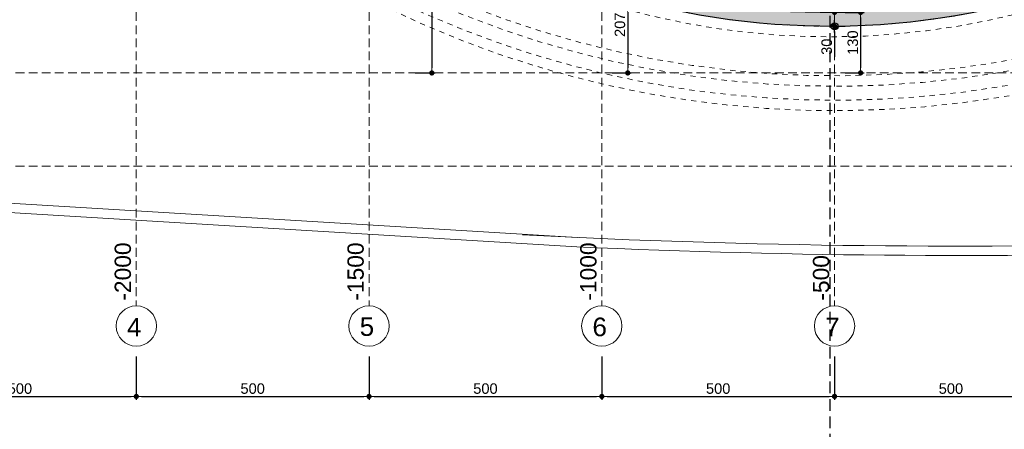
# Model space of a CAD drawing. Header units: millimetres. Extents: x 83 to 471, y -739 to 93.
# Tile 35 of 179: x 108 to 137, y -610 to -599. Entities that reach past the tile are written whole.
import ezdxf

# ---------------------------------------------------------------- set-up
doc = ezdxf.new("R2010")
doc.units = ezdxf.units.MM
for name, pattern in [('CYPE_RAYA', [0.225, 0.1125, -0.1125]), ('CYPE_RAYAPUNTOPUNTO', [0.45, 0.225, -0.075, 0, -0.075, 0, -0.075]), ('TRAZO_HUECO', [0.75, 0.5, -0.25]), ('TRAZO_INTERIOR_VIGA', [0.375, 0.25, -0.125])]:
    doc.linetypes.add(name, pattern=pattern)
for name, color, linetype, lineweight in [('.', 7, 'Continuous', 5), ('__MAGNUS.Cota', 30, 'Continuous', 9), ('A-FLOR', 7, 'Continuous', 9), ('BL_CONTORNO', 7, 'Continuous', 30), ('COTA_FORMAS', 7, 'CYPE_RAYAPUNTOPUNTO', 0), ('COTAS', 250, 'Continuous', 5), ('COTAS_REF_LINHAS', 7, 'Continuous', 20), ('VIG_HATCH', 7, 'Continuous', 0)]:
    doc.layers.add(name, color=color, linetype=linetype, lineweight=lineweight)
doc.layers.add('RAMPA', color=253, linetype='Continuous')
doc.styles.add('Arial', font='arial.ttf')
doc.dimstyles.new('Copy of UM_75.000000', dxfattribs={"dimtxt": 0.3, "dimasz": 0.15, "dimexe": 0.1, "dimexo": 0.3, "dimgap": 0.07, "dimtad": 1, "dimdec": 0, "dimlfac": 75, "dimzin": 0, "dimdsep": 46, "dimtxsty": 'Arial', "dimblk": 'DOT', "dimcen": 0.09, "dimdle": 0.1, "dimclrd": 30, "dimclre": 30, "dimclrt": 7, "dimadec": 1, "dimazin": 2, "dimtfac": 1, "dimtdec": 0, "dimtofl": 0, "dimtmove": 0, "dimatfit": 3, "dimldrblk": 'DOT', "dimfxl": 1, "dimtolj": 1, "dimarcsym": 0})

# ---------------------------------------------------------------- blocks, each defined once
blk = doc.blocks.new('_DOT')
at = {"layer": '__MAGNUS.Cota', "linetype": 'ByBlock'}
blk.add_line((-0.5, 0), (-1, 0), dxfattribs=at)
at = {"layer": '__MAGNUS.Cota', "linetype": 'ByBlock', "const_width": 0.5}
blk.add_lwpolyline([(-0.25, 0, 1), (0.25, 0, 1)], format="xyb", close=True, dxfattribs=at)
blk = doc.blocks.new('*D814')
at = {"layer": 'COTAS', "color": 30, "lineweight": -2}
for p, q in [((105.0381322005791, -608.2889202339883), (105.0381322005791, -609.5296453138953)), ((111.7051322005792, -608.2889202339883), (111.7051322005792, -609.5296453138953)), ((105.1881322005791, -609.4296453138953), (111.5551322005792, -609.4296453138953))]:
    blk.add_line(p, q, dxfattribs=at)
at = {"layer": 'Defpoints', "color": 0}
for p in [(105.0381322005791, -607.9889202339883), (111.7051322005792, -607.9889202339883), (111.7051322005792, -609.4296453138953)]:
    blk.add_point(p, dxfattribs=at)
at = {"layer": 'COTAS', "color": 30, "linetype": 'ByBlock', "lineweight": -2, "xscale": 0.15, "yscale": 0.15, "zscale": 0.15, "rotation": 180}
blk.add_blockref('_DOT', (105.0381322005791, -609.4296453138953), dxfattribs=at)
at = {"layer": 'COTAS', "color": 30, "linetype": 'ByBlock', "lineweight": -2, "xscale": 0.15, "yscale": 0.15, "zscale": 0.15}
blk.add_blockref('_DOT', (111.7051322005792, -609.4296453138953), dxfattribs=at)
at = {"layer": 'COTAS', "color": 7, "insert": (108.3716322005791, -609.2064734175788), "char_height": 0.3, "attachment_point": 5, "style": 'Arial'}
blk.add_mtext('\\A1;500', dxfattribs=at)
blk = doc.blocks.new('*D815')
at = {"layer": 'COTAS', "color": 30, "lineweight": -2}
for p, q in [((111.7051322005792, -608.2889202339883), (111.7051322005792, -609.5296453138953)), ((118.3721322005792, -608.2889202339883), (118.3721322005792, -609.5296453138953)), ((111.8551322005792, -609.4296453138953), (118.2221322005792, -609.4296453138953))]:
    blk.add_line(p, q, dxfattribs=at)
at = {"layer": 'Defpoints', "color": 0}
for p in [(111.7051322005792, -607.9889202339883), (118.3721322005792, -607.9889202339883), (118.3721322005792, -609.4296453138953)]:
    blk.add_point(p, dxfattribs=at)
at = {"layer": 'COTAS', "color": 30, "linetype": 'ByBlock', "lineweight": -2, "xscale": 0.15, "yscale": 0.15, "zscale": 0.15, "rotation": 180}
blk.add_blockref('_DOT', (111.7051322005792, -609.4296453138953), dxfattribs=at)
at = {"layer": 'COTAS', "color": 30, "linetype": 'ByBlock', "lineweight": -2, "xscale": 0.15, "yscale": 0.15, "zscale": 0.15}
blk.add_blockref('_DOT', (118.3721322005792, -609.4296453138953), dxfattribs=at)
at = {"layer": 'COTAS', "color": 7, "insert": (115.0386322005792, -609.2064734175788), "char_height": 0.3, "attachment_point": 5, "style": 'Arial'}
blk.add_mtext('\\A1;500', dxfattribs=at)
blk = doc.blocks.new('*D816')
at = {"layer": 'COTAS', "color": 30, "lineweight": -2}
for p, q in [((118.3721322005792, -608.2889202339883), (118.3721322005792, -609.5296453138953)), ((125.0391322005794, -608.2889202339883), (125.0391322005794, -609.5296453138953)), ((118.5221322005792, -609.4296453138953), (124.8891322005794, -609.4296453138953))]:
    blk.add_line(p, q, dxfattribs=at)
at = {"layer": 'Defpoints', "color": 0}
for p in [(118.3721322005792, -607.9889202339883), (125.0391322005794, -607.9889202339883), (125.0391322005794, -609.4296453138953)]:
    blk.add_point(p, dxfattribs=at)
at = {"layer": 'COTAS', "color": 30, "linetype": 'ByBlock', "lineweight": -2, "xscale": 0.15, "yscale": 0.15, "zscale": 0.15, "rotation": 180}
blk.add_blockref('_DOT', (118.3721322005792, -609.4296453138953), dxfattribs=at)
at = {"layer": 'COTAS', "color": 30, "linetype": 'ByBlock', "lineweight": -2, "xscale": 0.15, "yscale": 0.15, "zscale": 0.15}
blk.add_blockref('_DOT', (125.0391322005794, -609.4296453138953), dxfattribs=at)
at = {"layer": 'COTAS', "color": 7, "insert": (121.7056322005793, -609.2064734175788), "char_height": 0.3, "attachment_point": 5, "style": 'Arial'}
blk.add_mtext('\\A1;500', dxfattribs=at)
blk = doc.blocks.new('*D817')
at = {"layer": 'COTAS', "color": 30, "lineweight": -2}
for p, q in [((125.0391322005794, -608.2889202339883), (125.0391322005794, -609.5296453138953)), ((131.7061322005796, -608.2889202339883), (131.7061322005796, -609.5296453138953)), ((125.1891322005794, -609.4296453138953), (131.5561322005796, -609.4296453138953))]:
    blk.add_line(p, q, dxfattribs=at)
at = {"layer": 'Defpoints', "color": 0}
for p in [(125.0391322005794, -607.9889202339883), (131.7061322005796, -607.9889202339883), (131.7061322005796, -609.4296453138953)]:
    blk.add_point(p, dxfattribs=at)
at = {"layer": 'COTAS', "color": 30, "linetype": 'ByBlock', "lineweight": -2, "xscale": 0.15, "yscale": 0.15, "zscale": 0.15, "rotation": 180}
blk.add_blockref('_DOT', (125.0391322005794, -609.4296453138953), dxfattribs=at)
at = {"layer": 'COTAS', "color": 30, "linetype": 'ByBlock', "lineweight": -2, "xscale": 0.15, "yscale": 0.15, "zscale": 0.15}
blk.add_blockref('_DOT', (131.7061322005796, -609.4296453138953), dxfattribs=at)
at = {"layer": 'COTAS', "color": 7, "insert": (128.3726322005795, -609.2064734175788), "char_height": 0.3, "attachment_point": 5, "style": 'Arial'}
blk.add_mtext('\\A1;500', dxfattribs=at)
blk = doc.blocks.new('*D818')
at = {"layer": 'COTAS', "color": 30, "lineweight": -2}
for p, q in [((131.7061322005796, -608.2889202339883), (131.7061322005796, -609.5296453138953)), ((138.3731322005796, -608.3346359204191), (138.3731322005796, -609.5296453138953)), ((131.8561322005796, -609.4296453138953), (138.2231322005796, -609.4296453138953))]:
    blk.add_line(p, q, dxfattribs=at)
at = {"layer": 'Defpoints', "color": 0}
for p in [(131.7061322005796, -607.9889202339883), (138.3731322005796, -608.0346359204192), (138.3731322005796, -609.4296453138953)]:
    blk.add_point(p, dxfattribs=at)
at = {"layer": 'COTAS', "color": 30, "linetype": 'ByBlock', "lineweight": -2, "xscale": 0.15, "yscale": 0.15, "zscale": 0.15, "rotation": 180}
blk.add_blockref('_DOT', (131.7061322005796, -609.4296453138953), dxfattribs=at)
at = {"layer": 'COTAS', "color": 30, "linetype": 'ByBlock', "lineweight": -2, "xscale": 0.15, "yscale": 0.15, "zscale": 0.15}
blk.add_blockref('_DOT', (138.3731322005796, -609.4296453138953), dxfattribs=at)
at = {"layer": 'COTAS', "color": 7, "insert": (135.0396322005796, -609.2064734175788), "char_height": 0.3, "attachment_point": 5, "style": 'Arial'}
blk.add_mtext('\\A1;500', dxfattribs=at)
blk = doc.blocks.new('PONTO AUXILIAR')
at = {"layer": '.'}
h = blk.add_hatch(color=256, dxfattribs=at)
h.dxf.hatch_style = 1
h.paths.add_polyline_path([(-0.1009483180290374, 0), (5.684341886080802e-15, 0), (5.684341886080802e-15, 0.1009483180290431, 0.414213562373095), (-0.1009483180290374, 0)], is_closed=False)
h.paths.add_polyline_path([(5.684341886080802e-15, -0.1009483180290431, 0.414213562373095), (0.1009483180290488, 0), (5.684341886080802e-15, 0), (5.684341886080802e-15, -0.1009483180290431)], is_closed=False)
for p, q in [((-0.1346530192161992, 0), (0.1346530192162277, 0)), ((5.684341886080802e-15, -0.1734126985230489), (5.684341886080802e-15, 0.1734126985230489))]:
    blk.add_line(p, q)
blk.add_circle((5.684341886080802e-15, 0), 0.1009483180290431)
blk = doc.blocks.new('*D1054')
at = {"layer": 'COTAS', "color": 30, "lineweight": -2}
for p, q in [((119.6208104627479, -594.8039825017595), (120.2704779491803, -594.8039825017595)), ((120.1704779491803, -594.9539825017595), (120.1704779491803, -600.0163079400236)), ((119.690209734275, -600.1663079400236), (120.2704779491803, -600.1663079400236))]:
    blk.add_line(p, q, dxfattribs=at)
at = {"layer": 'Defpoints', "color": 0}
for p in [(119.3208104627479, -594.8039825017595), (119.390209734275, -600.1663079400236), (120.1704779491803, -600.1663079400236)]:
    blk.add_point(p, dxfattribs=at)
at = {"layer": 'COTAS', "color": 30, "linetype": 'ByBlock', "lineweight": -2, "xscale": 0.15, "yscale": 0.15, "zscale": 0.15}
for p, rotation in [((120.1704779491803, -594.8039825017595), 90), ((120.1704779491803, -600.1663079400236), 270)]:
    blk.add_blockref('_DOT', p, dxfattribs=dict(at, rotation=rotation))
at = {"layer": 'COTAS', "color": 7, "insert": (119.9473060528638, -597.4851452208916), "char_height": 0.3, "attachment_point": 5, "rotation": 90, "style": 'Arial'}
blk.add_mtext('\\A1;402', dxfattribs=at)
blk = doc.blocks.new('*D1058')
at = {"layer": 'COTAS', "color": 30, "lineweight": -2}
for p, q in [((125.3391322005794, -597.4057977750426), (125.8824869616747, -597.4057977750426)), ((125.7824869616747, -597.5557977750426), (125.7824869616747, -600.0163079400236)), ((125.3391322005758, -600.1663079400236), (125.8824869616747, -600.1663079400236))]:
    blk.add_line(p, q, dxfattribs=at)
at = {"layer": 'Defpoints', "color": 0}
for p in [(125.0391322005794, -597.4057977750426), (125.0391322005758, -600.1663079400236), (125.7824869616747, -600.1663079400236)]:
    blk.add_point(p, dxfattribs=at)
at = {"layer": 'COTAS', "color": 30, "linetype": 'ByBlock', "lineweight": -2, "xscale": 0.15, "yscale": 0.15, "zscale": 0.15}
for p, rotation in [((125.7824869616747, -597.4057977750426), 90), ((125.7824869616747, -600.1663079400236), 270)]:
    blk.add_blockref('_DOT', p, dxfattribs=dict(at, rotation=rotation))
at = {"layer": 'COTAS', "color": 7, "insert": (125.5593150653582, -598.7860528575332), "char_height": 0.3, "attachment_point": 5, "rotation": 90, "style": 'Arial'}
blk.add_mtext('\\A1;207', dxfattribs=at)
blk = doc.blocks.new('*D1060')
at = {"layer": 'COTAS', "color": 30, "lineweight": -2}
for p, q in [((132.006132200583, -598.4326519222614), (132.5529753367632, -598.4326519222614)), ((132.4529753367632, -598.5826519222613), (132.4529753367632, -600.0163079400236)), ((132.0130969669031, -600.1663079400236), (132.5529753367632, -600.1663079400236))]:
    blk.add_line(p, q, dxfattribs=at)
at = {"layer": 'Defpoints', "color": 0}
for p in [(131.706132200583, -598.4326519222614), (131.7130969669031, -600.1663079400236), (132.4529753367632, -600.1663079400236)]:
    blk.add_point(p, dxfattribs=at)
at = {"layer": 'COTAS', "color": 30, "linetype": 'ByBlock', "lineweight": -2, "xscale": 0.15, "yscale": 0.15, "zscale": 0.15}
for p, rotation in [((132.4529753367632, -598.4326519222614), 90), ((132.4529753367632, -600.1663079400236), 270)]:
    blk.add_blockref('_DOT', p, dxfattribs=dict(at, rotation=rotation))
at = {"layer": 'COTAS', "color": 7, "insert": (132.2297011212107, -599.2994799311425), "char_height": 0.3, "attachment_point": 5, "rotation": 90, "style": 'Arial'}
blk.add_mtext('\\A1;130', dxfattribs=at)
blk = doc.blocks.new('*D1082')
at = {"color": 30, "lineweight": -2}
for p, q in [((131.7061322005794, -598.2826519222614), (131.7061322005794, -598.1326519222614)), ((132.0061322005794, -598.4326519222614), (131.8061322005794, -598.4326519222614)), ((131.7061322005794, -598.9826592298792), (131.7061322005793, -599.7011721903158)), ((132.0061322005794, -598.8326592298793), (131.8061322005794, -598.8326592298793))]:
    blk.add_line(p, q, dxfattribs=at)
at = {"layer": 'Defpoints', "color": 0}
for p in [(131.7061322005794, -598.4326519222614), (131.7061322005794, -598.8326592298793), (131.7061322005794, -598.8326592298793)]:
    blk.add_point(p, dxfattribs=at)
at = {"color": 30, "linetype": 'ByBlock', "lineweight": -2, "xscale": 0.15, "yscale": 0.15, "zscale": 0.15}
for p, rotation in [((131.7061322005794, -598.4326519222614), 269.9999999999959), ((131.7061322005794, -598.8326592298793), 89.99999999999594)]:
    blk.add_blockref('_DOT', p, dxfattribs=dict(at, rotation=rotation))
at = {"color": 7, "insert": (131.4828579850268, -599.4169157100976), "char_height": 0.3, "attachment_point": 5, "rotation": 89.99999999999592, "style": 'Arial'}
blk.add_mtext('\\A1;30', dxfattribs=at)
blk = doc.blocks.new('*D1167')
at = {"color": 30, "lineweight": -2}
blk.add_arc((138.3731322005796, -566.8313079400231), 1.921955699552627, 4.47281362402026, 85.52718637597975, dxfattribs=at)
at = {"layer": 'Defpoints', "color": 0}
for p in [(138.3731322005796, -557.9293191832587), (140.0375946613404, -565.8703300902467), (96.62457239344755, -566.831307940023), (168.9921038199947, -566.8313079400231), (138.3731322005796, -606.8333079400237)]:
    blk.add_point(p, dxfattribs=at)
at = {"color": 30, "linetype": 'ByBlock', "lineweight": -2, "xscale": 0.15, "yscale": 0.15, "zscale": 0.15}
for p, rotation in [((138.3731322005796, -564.9093522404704), 177.7635931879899), ((140.2950879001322, -566.8313079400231), 272.2364068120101)]:
    blk.add_blockref('_DOT', p, dxfattribs=dict(at, rotation=rotation))
at = {"color": 7, "insert": (139.8913411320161, -565.3130990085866), "char_height": 0.3, "attachment_point": 5, "rotation": 315, "style": 'Arial'}
blk.add_mtext('\\A1;90%%d', dxfattribs=at)
blk = doc.blocks.new('G$C05BD9800')
at = {"layer": 'BL_CONTORNO', "linetype": 'CYPE_RAYA', "lineweight": 9}
for points in [[(-28.1719184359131, 3.179154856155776, -0.02095977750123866), (-22.91660927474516, -10.09132570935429, 0.2520587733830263), (-10.0912695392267, -23.21680887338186, 0.1604667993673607), (0.0998859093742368, -23.14954595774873, 0.08691403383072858), (10.19150395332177, -17.2714406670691, -0.02984191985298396), (15.1683390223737, -13.687677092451, -0.08044660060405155), (17.56588621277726, -12.49864433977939)], [(-28.37745694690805, 3.087618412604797, -0.02095068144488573), (-23.13112506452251, -10.15948943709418, 0.2519612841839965), (-10.15934550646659, -23.43126530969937, 0.1605031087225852), (0.1748131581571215, -23.36172891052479, 0.08692405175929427), (10.33512239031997, -17.44465276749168, -0.02986381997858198), (15.29410156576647, -13.87435833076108, -0.08064196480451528), (17.63234485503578, -12.71360538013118)], [(16.80325487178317, -19.13550782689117, 0.1352947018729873), (4.88794872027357, -22.62030539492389, -0.3251372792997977), (-19.83538541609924, -19.02356842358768, -0.06288978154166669), (-26.35089008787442, -8.791249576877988)], [(16.81143007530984, -19.66044417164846, 0.1354950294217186), (5.148635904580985, -23.07637279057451, -0.3257225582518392), (-20.22185037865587, -19.37996360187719, -0.06303078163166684), (-26.82557223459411, -9.015530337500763)], [(16.80675853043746, -19.36048054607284, 0.1353800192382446), (4.999626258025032, -22.81578895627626, -0.3253906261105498), (-20.00100001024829, -19.17632811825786, -0.06295070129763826), (-26.55432529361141, -8.88736990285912, 0.06295070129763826)], [(16.81493373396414, -19.88541689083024, 0.1355822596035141), (5.260472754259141, -23.27176502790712, -0.3259672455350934), (-20.38751076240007, -19.53265795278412, -0.06309000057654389), (-27.02900744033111, -9.111650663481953)]]:
    blk.add_lwpolyline(points, format="xyb", dxfattribs=at)
blk = doc.blocks.new('G$C64FE85D2')
at = {"layer": 'RAMPA', "linetype": 'TRAZO_INTERIOR_VIGA'}
blk.add_lwpolyline([(-6.645413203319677, -37.94851169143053), (-5.106014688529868, -37.94851169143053), (-5.106014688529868, -17.76745313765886), (-1.618626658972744, -17.76745313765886), (-1.618626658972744, -3.880037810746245), (-5.106014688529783, -3.880037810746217), (-5.106014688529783, 3.865741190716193), (-6.355855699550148, 3.865741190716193)], dxfattribs=at)

msp = doc.modelspace()

# ---------------------------------------------------------------- hatches: boundary and pattern name
at = {"layer": 'VIG_HATCH', "true_color": 0xe6f9ff}
h = msp.add_hatch(color=7, dxfattribs=at)
h.dxf.hatch_style = 1
edge = h.paths.add_edge_path()
edge.add_arc((-113.9596115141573, -657.7838659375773), 235.3276602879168, 19.248127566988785, 23.90349956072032, ccw=False)
edge.add_arc((132.6172519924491, -573.1619020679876), 25.40029533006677, 196.1000521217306, 252.5457001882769)
edge.add_arc((131.5761016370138, -577.1202332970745), 21.31281529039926, 252.0239709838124, 288.72404463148)
edge.add_arc((122.8424350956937, -555.3418088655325), 44.76054438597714, 290.363169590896, 310.2985950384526)
edge.add_arc((195.5577230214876, -643.4312152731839), 69.47051705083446, 122.28797161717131, 129.0490994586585, ccw=False)
edge.add_arc((165.0206509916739, -593.983026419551), 11.37193978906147, 107.10356874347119, 125.3059976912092, ccw=False)
edge.add_line((161.6761651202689, -583.1140140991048), (161.7938050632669, -583.4963239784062))
edge.add_arc((165.020650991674, -593.9830264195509), 10.97193978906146, 107.103568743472, 125.3606112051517)
edge.add_arc((195.5577230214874, -643.431215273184), 69.07051705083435, 122.279164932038, 129.0454945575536)
edge.add_arc((122.8424350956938, -555.3418088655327), 45.16054438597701, 290.3559276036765, 310.29304095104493, ccw=False)
edge.add_arc((131.5761016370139, -577.1202332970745), 21.71281529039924, 252.0287803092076, 288.7391804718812, ccw=False)
edge.add_arc((132.617251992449, -573.1619020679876), 25.80029533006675, 196.1245673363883, 252.5416587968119, ccw=False)
edge.add_arc((-113.9596115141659, -657.7838659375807), 234.9276602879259, 19.25079666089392, 23.90349956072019)
edge.add_line((100.8181172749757, -562.5917823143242), (101.1838089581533, -562.4297033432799))
edge.add_line((101.1838089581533, -562.4297033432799), (101.1838089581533, -562.4297033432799))

# ---------------------------------------------------------------- linework, layer by layer
at = {"layer": 'A-FLOR'}
for p, q in [((124.337701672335, -604.8789262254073), (96.62457239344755, -603.2113630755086)), ((96.62457239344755, -603.478525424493), (124.3236732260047, -605.1452444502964)), ((124.3236732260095, -605.1452444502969), (124.3236732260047, -605.1452444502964))]:
    msp.add_line(p, q, dxfattribs=at)
for radius, start, end in [(243.2121600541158, 267.0435948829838, 276.262165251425), (243.4788400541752, 267.4126388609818, 276.2621652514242)]:
    msp.add_arc((135.3149470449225, -361.9146183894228), radius, start, end, dxfattribs=at)
at = {"layer": 'BL_CONTORNO'}
msp.add_lwpolyline([(101.1838089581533, -562.4297033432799, -0.0203156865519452), (108.2131841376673, -580.2057983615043, 0.2513943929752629), (124.9985603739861, -597.3926787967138, 0.1615172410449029), (138.4177384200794, -597.3050816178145, 0.0872047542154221), (151.7922606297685, -589.4799683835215, -0.02950954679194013), (158.4483173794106, -584.7026468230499, -0.07959050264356), (161.6761651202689, -583.1140140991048), (161.7938050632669, -583.4963239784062, 0.07983031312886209), (158.6709627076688, -585.0351260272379, 0.02953226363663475), (152.0476300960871, -589.7878732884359, -0.08721217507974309), (138.5515746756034, -597.6820698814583, -0.161563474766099), (124.8768463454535, -597.7737154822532, -0.2512619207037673), (107.8319361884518, -580.3273301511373, 0.0203040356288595), (100.8181172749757, -562.5917823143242), (101.1838089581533, -562.4297033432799)], format="xyb", dxfattribs=at)
at = {"layer": 'COTA_FORMAS', "linetype": 'TRAZO_HUECO', "ltscale": 0.5}
for p, q in [((111.7051322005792, -557.9293191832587), (111.7051322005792, -606.8333079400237)), ((118.3721322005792, -557.9293191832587), (118.3721322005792, -606.8333079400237)), ((125.0391322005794, -557.9293191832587), (125.0391322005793, -606.8333079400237)), ((131.7061322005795, -557.9293191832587), (131.7061322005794, -606.8333079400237)), ((96.62457239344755, -600.1663079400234), (168.9921038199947, -600.1663079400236)), ((96.62457239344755, -602.8331079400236), (168.9921038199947, -602.8331079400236))]:
    msp.add_line(p, q, dxfattribs=at)
at = {"layer": 'COTAS_REF_LINHAS', "color": 7}
for centre in [(111.7051322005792, -607.411114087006), (118.3721322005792, -607.411114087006), (125.0391322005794, -607.411114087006), (131.7061322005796, -607.411114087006)]:
    msp.add_circle(centre, 0.5778061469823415, dxfattribs=at)

# ---------------------------------------------------------------- block references
at = {"xscale": 1.33333333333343, "yscale": 1.33333333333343, "zscale": 1.33333333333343}
msp.add_blockref('G$C05BD9800', (138.3731322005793, -566.831307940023), dxfattribs=at)
msp.add_blockref('PONTO AUXILIAR', (131.7061322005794, -598.8326592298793))
at = {"layer": 'COTAS', "xscale": 1.330508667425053, "yscale": 1.330508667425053, "zscale": 1.330508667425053}
msp.add_blockref('G$C64FE85D2', (138.3731322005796, -566.831307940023), dxfattribs=at)

# ---------------------------------------------------------------- texts
at = {"layer": 'COTAS_REF_LINHAS', "color": 7, "style": 'Arial'}
for s, p in [('4', (111.4371188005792, -607.7124844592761)), ('5', (118.1041188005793, -607.6961125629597)), ('6', (124.7711188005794, -607.7055718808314)), ('7', (131.4381188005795, -607.7055718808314))]:
    msp.add_text(s, height=0.5333600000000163, dxfattribs=at).set_placement(p)
at = {"layer": 'COTAS_REF_LINHAS', "color": 7, "char_height": 0.4666900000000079, "width": 0.2489013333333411, "attachment_point": 1, "rotation": 90.00000000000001, "style": 'Arial'}
for s, insert in [('-2000', (111.0850462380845, -606.6872857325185)), ('-1500', (117.7520462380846, -606.6872857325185)), ('-1000', (124.4190462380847, -606.6872857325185)), ('-500', (131.0860462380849, -606.6872857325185))]:
    msp.add_mtext(s, dxfattribs=dict(at, insert=insert))

# ---------------------------------------------------------------- dimensions: what is measured, and where the dimension line sits
dim = msp.add_angular_dim_2l(base=(140.0375946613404, -565.8703300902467), line1=((96.62457239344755, -566.831307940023), (168.9921038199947, -566.8313079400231)), line2=((138.3731322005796, -557.9293191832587), (138.3731322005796, -606.8333079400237)), dimstyle='Copy of UM_75.000000')
dim.commit()
dim.dimension.update_dxf_attribs({"geometry": '*D1167', "text_midpoint": (139.8913411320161, -565.3130990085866)})
dim = msp.add_aligned_dim(p1=(131.7061322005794, -598.4326519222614), p2=(131.7061322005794, -598.8326592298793), distance=0, dimstyle='Copy of UM_75.000000')
dim.commit()
dim.dimension.update_dxf_attribs({"geometry": '*D1082', "text_midpoint": (131.4828579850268, -599.4169157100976)})
at = {"layer": 'COTAS'}
for base, p1, p2, picture, middle in [((120.1704779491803, -600.1663079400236), (119.3208104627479, -594.8039825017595), (119.390209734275, -600.1663079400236), '*D1054', (119.9473060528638, -597.4851452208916)), ((125.7824869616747, -600.1663079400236), (125.0391322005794, -597.4057977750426), (125.0391322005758, -600.1663079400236), '*D1058', (125.5593150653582, -598.7860528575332)), ((132.4529753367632, -600.1663079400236), (131.706132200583, -598.4326519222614), (131.7130969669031, -600.1663079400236), '*D1060', (132.2297011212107, -599.2994799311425))]:
    dim = msp.add_linear_dim(base=base, p1=p1, p2=p2, angle=90, dimstyle='Copy of UM_75.000000', dxfattribs=at)
    dim.commit()
    dim.dimension.update_dxf_attribs({"geometry": picture, "text_midpoint": middle})
for base, p1, p2, picture, middle in [((111.7051322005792, -609.4296453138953), (105.0381322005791, -607.9889202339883), (111.7051322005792, -607.9889202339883), '*D814', (108.3716322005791, -609.2064734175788)), ((118.3721322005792, -609.4296453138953), (111.7051322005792, -607.9889202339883), (118.3721322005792, -607.9889202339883), '*D815', (115.0386322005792, -609.2064734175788)), ((125.0391322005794, -609.4296453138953), (118.3721322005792, -607.9889202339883), (125.0391322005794, -607.9889202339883), '*D816', (121.7056322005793, -609.2064734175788)), ((131.7061322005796, -609.4296453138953), (125.0391322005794, -607.9889202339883), (131.7061322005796, -607.9889202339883), '*D817', (128.3726322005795, -609.2064734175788)), ((138.3731322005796, -609.4296453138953), (131.7061322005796, -607.9889202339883), (138.3731322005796, -608.0346359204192), '*D818', (135.0396322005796, -609.2064734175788))]:
    dim = msp.add_linear_dim(base=base, p1=p1, p2=p2, dimstyle='Copy of UM_75.000000', dxfattribs=at)
    dim.commit()
    dim.dimension.update_dxf_attribs({"geometry": picture, "text_midpoint": middle})

doc.saveas('drawing.dxf')
